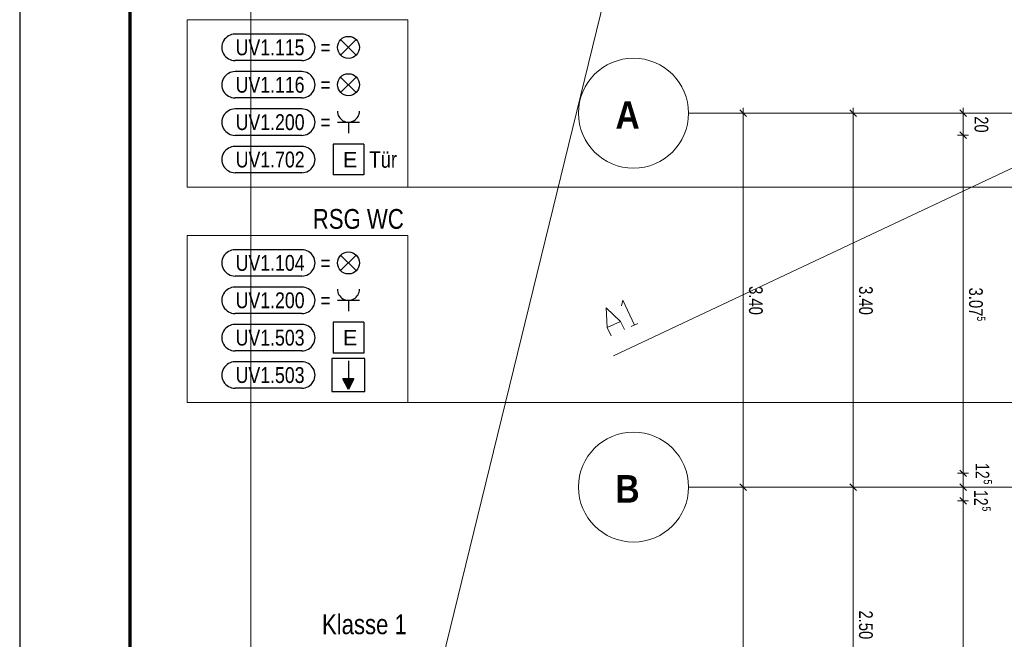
# Model space of a CAD drawing. Extents: x 1101 to 1942, y 41 to 882.
# Tile 25 of 113: x 1101 to 1280, y 662 to 774. Entities that reach past the tile are written whole.
import ezdxf
from ezdxf.lldxf.tags import DXFTag

# ---------------------------------------------------------------- set-up
doc = ezdxf.new("R2010")
doc.units = 0
doc.layers.get('0').update_dxf_attribs({"lineweight": 13})
for name, color, linetype, lineweight in [('Axen', 7, 'Continuous', 25), ('Beschriftung', 7, 'Continuous', 25), ('BI_E_Allgemein', 7, 'Continuous', 18), ('BI_X_Geometrie', 7, 'Continuous', 13), ('Boden', 7, 'Continuous', 25), ('Deckenspiegel', 7, 'Continuous', 25), ('Fenster', 7, 'Continuous', 25), ('FORMAT', 7, 'Continuous', 25), ('Fullfläche', 7, 'Continuous', 25), ('Maßlinien', 7, 'Continuous', 25), ('PLAN_25003_01_A_5_1_DS_0_250708_0', 7, 'Continuous', 25), ('Räume', 7, 'Continuous', 25), ('Treppen', 7, 'Continuous', 25), ('Türen-A03CP7E11H', 7, 'Continuous', 25), ('Wände', 7, 'Continuous', 25)]:
    doc.layers.add(name, color=color, linetype=linetype, lineweight=lineweight)
for name, color, linetype, lineweight, true_color in [('BI_E_Rufanlagen', 5, 'Continuous', 25, 0x0000ff), ('BI_E_Starkstrom', 1, 'Continuous', 25, 0xff0000), ('BI_E_Stromkreis', 1, 'Continuous', 25, 0xff0000), ('X_Einfuegepunkt-A01FN4SOLQ', 3, 'Continuous', 25, 0x00ff00)]:
    doc.layers.add(name, color=color, linetype=linetype, lineweight=lineweight, true_color=true_color)
doc.styles.get("Standard").update_dxf_attribs({"font": 'arial.ttf'})
tags = doc.linetypes.add('ALL_S25', pattern=[0.001, 0, -0.001]).pattern_tags.tags
tags[6:7] = [DXFTag(74, 4), DXFTag(75, 0), DXFTag(340, '0'), DXFTag(46, 1.0), DXFTag(50, 0.0), DXFTag(44, 0.0), DXFTag(45, 0.0)]
tags[4:5] = [DXFTag(74, 4), DXFTag(75, 0), DXFTag(340, '0'), DXFTag(46, 1.0), DXFTag(50, 0.0), DXFTag(44, 0.0), DXFTag(45, 0.0)]

# ---------------------------------------------------------------- blocks, each defined once
blk = doc.blocks.new('Blockreferenz-A03CP7DX1H', base_point=(1100.84, 40.85))
at = {"layer": 'FORMAT', "color": 0, "linetype": 'ByBlock', "ltscale": 0.25}
blk.add_line((1100.84, 881.85), (1100.84, 337.85), dxfattribs=at)
at = {"layer": 'FORMAT', "color": 0, "linetype": 'ByBlock', "lineweight": 70, "ltscale": 0.7}
blk.add_line((1120.84, 876.85), (1120.84, 342.85), dxfattribs=at)
blk = doc.blocks.new('Referenz-A03CP7E41H', base_point=(1127.79, 89.81))
at = {"layer": 'Axen', "color": 0, "lineweight": -2}
blk.add_line((1229.15, 868.51), (1127.79, 454.27), dxfattribs=at)
at = {"layer": 'Axen', "color": 0, "linetype": 'ALL_S25', "lineweight": -2, "ltscale": 0.13}
for p, q in [((1661.91, 757.45), (1222.4, 757.45)), ((1661.9, 689.45), (1222.39, 689.45))]:
    blk.add_line(p, q, dxfattribs=at)
at = {"layer": 'Axen', "color": 0, "lineweight": -2}
for centre in [(1212.4, 757.45), (1212.39, 689.45)]:
    blk.add_circle(centre, 10, dxfattribs=at)
at = {"layer": 'Beschriftung', "color": 0, "lineweight": -2}
blk.add_line((1229.15, 868.51), (1127.79, 454.27), dxfattribs=at)
at = {"layer": 'Boden', "color": 0, "lineweight": -2}
blk.add_line((1229.15, 868.51), (1127.79, 454.27), dxfattribs=at)
at = {"layer": 'Deckenspiegel', "color": 0, "lineweight": -2}
blk.add_line((1229.15, 868.51), (1127.79, 454.27), dxfattribs=at)
at = {"layer": 'Fenster', "color": 0, "lineweight": -2}
blk.add_line((1229.15, 868.51), (1127.79, 454.27), dxfattribs=at)
at = {"layer": 'Fullfläche', "color": 0, "lineweight": -2}
blk.add_line((1229.15, 868.51), (1127.79, 454.27), dxfattribs=at)
at = {"layer": 'Maßlinien', "color": 0, "lineweight": -2}
for p, q in [((1229.15, 868.51), (1127.79, 454.27)), ((1232.3, 757.45), (1231.3, 757.45)), ((1232.9, 756.85), (1231.7, 758.05)), ((1232.3, 757.45), (1232.3, 758.45)), ((1232.3, 757.45), (1233.3, 757.45)), ((1232.3, 689.45), (1232.3, 757.45)), ((1252.3, 757.45), (1251.3, 757.45)), ((1252.9, 756.85), (1251.7, 758.05)), ((1252.3, 757.45), (1252.3, 758.45)), ((1252.3, 757.45), (1253.3, 757.45)), ((1252.3, 689.45), (1252.3, 757.45)), ((1272.3, 757.45), (1271.3, 757.45)), ((1272.9, 756.85), (1271.7, 758.05)), ((1272.3, 757.45), (1272.3, 758.45)), ((1272.3, 757.45), (1273.3, 757.45)), ((1272.3, 753.45), (1272.3, 757.45)), ((1272.3, 753.45), (1271.3, 753.45)), ((1272.9, 752.85), (1271.7, 754.05)), ((1272.3, 753.45), (1273.3, 753.45)), ((1272.3, 691.95), (1272.3, 753.45)), ((1272.9, 691.35), (1271.7, 692.55)), ((1272.3, 691.95), (1271.3, 691.95)), ((1272.3, 691.95), (1273.3, 691.95)), ((1272.3, 689.45), (1272.3, 691.95)), ((1232.3, 689.45), (1231.3, 689.45)), ((1232.9, 688.85), (1231.7, 690.05)), ((1232.3, 689.45), (1233.3, 689.45)), ((1232.3, 189.45), (1232.3, 689.45)), ((1252.3, 689.45), (1251.3, 689.45)), ((1252.9, 688.85), (1251.7, 690.05)), ((1252.3, 689.45), (1253.3, 689.45)), ((1252.3, 639.45), (1252.3, 689.45)), ((1272.3, 689.45), (1271.3, 689.45)), ((1272.9, 688.85), (1271.7, 690.05)), ((1272.3, 689.45), (1273.3, 689.45)), ((1272.3, 686.95), (1272.3, 689.45)), ((1272.9, 686.35), (1271.7, 687.55)), ((1272.3, 686.95), (1271.3, 686.95)), ((1272.3, 686.95), (1273.3, 686.95)), ((1272.3, 441.95), (1272.3, 686.95))]:
    blk.add_line(p, q, dxfattribs=at)
at = {"layer": 'PLAN_25003_01_A_5_1_DS_0_250708_0', "color": 0, "lineweight": -2}
blk.add_line((1142.83, 868.51), (1142.83, 90.13), dxfattribs=at)
at = {"layer": 'Räume', "color": 0, "lineweight": -2}
blk.add_line((1229.15, 868.51), (1127.79, 454.27), dxfattribs=at)
at = {"layer": 'Treppen', "color": 0, "lineweight": -2}
blk.add_line((1229.15, 868.51), (1127.79, 454.27), dxfattribs=at)
at = {"layer": 'Türen-A03CP7E11H', "color": 0, "lineweight": -2}
blk.add_line((1229.15, 868.51), (1127.79, 454.27), dxfattribs=at)
at = {"layer": 'Wände', "color": 0, "lineweight": -2}
blk.add_line((1229.15, 868.51), (1127.79, 454.27), dxfattribs=at)
at = {"layer": 'X_Einfuegepunkt-A01FN4SOLQ', "color": 0, "lineweight": -2}
blk.add_line((1302.3, 757.45), (1208.78, 713.29), dxfattribs=at)
at = {"layer": 'X_Einfuegepunkt-A01FN4SOLQ', "color": 0, "linetype": 'ByBlock', "lineweight": -2, "ltscale": 0.13}
for p, q in [((1210.19, 722.42), (1210.44, 723.45)), ((1210.44, 723.45), (1212.56, 718.92)), ((1207.62, 718.46), (1207.42, 722.05)), ((1207.42, 722.05), (1210.04, 719.59)), ((1207.62, 718.46), (1210.04, 719.59)), ((1210.04, 719.59), (1210.74, 718.08)), ((1208.33, 716.95), (1207.62, 718.46)), ((1211.95, 718.64), (1213.16, 719.2))]:
    blk.add_line(p, q, dxfattribs=at)
at = {"layer": 'Axen', "color": 0, "lineweight": -2, "char_height": 5, "attachment_point": 1, "rotation": 359.9884}
for s, insert in [('{\\W1.07;\\fArial Narrow|b1|i0;A}', (1209.11, 759.62)), ('{\\W1.07;\\fArial Narrow|b1|i0;B}', (1209.09, 691.62))]:
    blk.add_mtext(s, dxfattribs=dict(at, insert=insert))
at = {"layer": 'Maßlinien', "color": 0, "lineweight": -2, "attachment_point": 1, "rotation": 270}
for s, insert, char_height in [('{\\W0.76;\\fArial;20}', (1276.88, 756.88), 2.5), ('{\\W0.77;\\fArial;3.40}', (1235.88, 726), 2.5), ('{\\W0.77;\\fArial;3.40}', (1255.88, 726), 2.5), ('{\\W0.77;\\fArial;3.07}', (1275.88, 725.73), 2.5), ('{\\W0.76;\\fArial;5}', (1276.33, 720.5), 1.5), ('{\\W0.73;\\fArial;12}', (1277.06, 693.81), 2.5), ('{\\W0.76;\\fArial;5}', (1277.54, 690.82), 1.5), ('{\\W0.73;\\fArial;12}', (1276.8, 688.91), 2.5), ('{\\W0.76;\\fArial;5}', (1277.28, 685.92), 1.5), ('{\\W0.77;\\fArial;2.50}', (1255.88, 667), 2.5)]:
    blk.add_mtext(s, dxfattribs=dict(at, insert=insert, char_height=char_height))
blk = doc.blocks.new('Blockreferenz-A03CP7PO1H', base_point=(1137.58, 746.62))
at = {"layer": 'BI_E_Starkstrom', "color": 0, "linetype": 'ByBlock', "lineweight": -2, "ltscale": 0.25}
for p, q in [((1152.12, 751.42), (1139.98, 751.42)), ((1152.12, 746.62), (1139.98, 746.62))]:
    blk.add_line(p, q, dxfattribs=at)
for centre, major_axis in [((1139.98, 749.02), (0, 2.4)), ((1152.12, 749.02), (0, -2.4))]:
    blk.add_ellipse(centre, major_axis=major_axis, ratio=1, start_param=0, end_param=3.141593, dxfattribs=at)
at = {"layer": 'BI_E_Starkstrom', "color": 0, "lineweight": -2, "insert": (1140.1, 750.46), "char_height": 2.88, "attachment_point": 1}
blk.add_mtext('{\\W0.8;\\fArial;UV1.702}', dxfattribs=at)
blk = doc.blocks.new('Polygon-A03CP7PQ1H', base_point=(1131.3, 744.02))
at = {"color": 0, "linetype": 'ByBlock', "lineweight": -2, "ltscale": 0.18}
for p, q in [((1131.3, 744.02), (1131.3, 774.42)), ((1131.3, 774.42), (1171.36, 774.42)), ((1171.36, 774.42), (1171.36, 744.02)), ((1171.36, 744.02), (1131.3, 744.02))]:
    blk.add_line(p, q, dxfattribs=at)
blk = doc.blocks.new('Blockreferenz-A03CP7PS1H', base_point=(1137.58, 760.22))
at = {"color": 30, "linetype": 'ByBlock', "lineweight": -2, "ltscale": 0.25, "true_color": 0xff6600}
for p, q in [((1152.12, 765.02), (1139.98, 765.02)), ((1162, 761.21), (1159.17, 764.03)), ((1162, 764.03), (1159.17, 761.21)), ((1152.12, 760.22), (1139.98, 760.22))]:
    blk.add_line(p, q, dxfattribs=at)
blk.add_circle((1160.59, 762.62), 2, dxfattribs=at)
for centre, major_axis in [((1139.98, 762.62), (0, 2.4)), ((1152.12, 762.62), (0, -2.4))]:
    blk.add_ellipse(centre, major_axis=major_axis, ratio=1, start_param=0, end_param=3.141593, dxfattribs=at)
at = {"color": 30, "lineweight": -2, "true_color": 0xff6600, "insert": (1140.08, 764.06), "char_height": 2.88, "attachment_point": 1}
blk.add_mtext('{\\W0.8;\\fArial;UV1.116}', dxfattribs=at)
at = {"color": 30, "linetype": 'ByBlock', "lineweight": -2, "ltscale": 0.25, "true_color": 0xff6600, "insert": (1155.48, 764.06), "char_height": 2.88, "attachment_point": 1}
blk.add_mtext('{\\W0.8;\\fArial;=}', dxfattribs=at)
blk = doc.blocks.new('Tür-A03CP7PU1H', base_point=(1157.79, 746.22))
at = {"color": 0, "lineweight": -2}
for p, q in [((1157.79, 751.82), (1157.79, 746.22)), ((1163.39, 751.82), (1157.79, 751.82)), ((1163.39, 751.82), (1163.39, 746.22)), ((1163.39, 746.22), (1157.79, 746.22))]:
    blk.add_line(p, q, dxfattribs=at)
at = {"color": 0, "lineweight": -2, "insert": (1159.59, 750.42), "char_height": 2.8, "attachment_point": 1}
blk.add_mtext('{\\fArial;E}', dxfattribs=at)
blk = doc.blocks.new('Blockreferenz-A03CP7PW1H', base_point=(1137.58, 753.42))
at = {"color": 0, "linetype": 'ByBlock', "lineweight": -2, "ltscale": 0.25}
for p, q in [((1152.12, 758.22), (1139.98, 758.22)), ((1152.12, 753.42), (1139.98, 753.42))]:
    blk.add_line(p, q, dxfattribs=at)
at = {"color": 0, "lineweight": -2}
for p, q in [((1158.59, 755.82), (1162.59, 755.82)), ((1160.59, 755.82), (1160.59, 753.82))]:
    blk.add_line(p, q, dxfattribs=at)
at = {"color": 0, "linetype": 'ByBlock', "lineweight": -2, "ltscale": 0.25}
for centre, major_axis in [((1139.98, 755.82), (0, 2.4)), ((1152.12, 755.82), (0, -2.4))]:
    blk.add_ellipse(centre, major_axis=major_axis, ratio=1, start_param=0, end_param=3.141593, dxfattribs=at)
at = {"color": 0, "lineweight": -2}
blk.add_ellipse((1160.59, 757.82), major_axis=(-2, 0), ratio=1, start_param=0, end_param=3.141593, dxfattribs=at)
at = {"color": 0, "lineweight": -2, "insert": (1140.09, 757.26), "char_height": 2.88, "attachment_point": 1}
blk.add_mtext('{\\W0.8;\\fArial;UV1.200}', dxfattribs=at)
at = {"color": 0, "linetype": 'ByBlock', "lineweight": -2, "ltscale": 0.25, "insert": (1155.48, 757.26), "char_height": 2.88, "attachment_point": 1}
blk.add_mtext('{\\W0.8;\\fArial;=}', dxfattribs=at)
blk = doc.blocks.new('Blockreferenz-A03CP7PY1H', base_point=(1137.58, 767.02))
at = {"color": 30, "linetype": 'ByBlock', "lineweight": -2, "ltscale": 0.25, "true_color": 0xff6600}
for p, q in [((1152.12, 771.82), (1139.98, 771.82)), ((1162, 768.01), (1159.17, 770.83)), ((1162, 770.83), (1159.17, 768.01)), ((1152.12, 767.02), (1139.98, 767.02))]:
    blk.add_line(p, q, dxfattribs=at)
blk.add_circle((1160.59, 769.42), 2, dxfattribs=at)
for centre, major_axis in [((1139.98, 769.42), (0, 2.4)), ((1152.12, 769.42), (0, -2.4))]:
    blk.add_ellipse(centre, major_axis=major_axis, ratio=1, start_param=0, end_param=3.141593, dxfattribs=at)
at = {"color": 30, "lineweight": -2, "true_color": 0xff6600, "insert": (1140.08, 770.86), "char_height": 2.88, "attachment_point": 1}
blk.add_mtext('{\\W0.8;\\fArial;UV1.115}', dxfattribs=at)
at = {"color": 30, "linetype": 'ByBlock', "lineweight": -2, "ltscale": 0.25, "true_color": 0xff6600, "insert": (1155.48, 770.86), "char_height": 2.88, "attachment_point": 1}
blk.add_mtext('{\\W0.8;\\fArial;=}', dxfattribs=at)
blk = doc.blocks.new('Polygon-A03CP7RK1H', base_point=(1131.3, 704.82))
at = {"color": 0, "linetype": 'ByBlock', "lineweight": -2, "ltscale": 0.18}
for p, q in [((1131.3, 704.82), (1131.3, 735.22)), ((1131.3, 735.22), (1171.36, 735.22)), ((1171.36, 735.22), (1171.36, 704.82)), ((1171.36, 704.82), (1131.3, 704.82))]:
    blk.add_line(p, q, dxfattribs=at)
blk = doc.blocks.new('Blockreferenz-A03CP7RM1H', base_point=(1137.58, 707.42))
at = {"layer": 'BI_E_Starkstrom', "color": 0, "linetype": 'ByBlock', "lineweight": -2, "ltscale": 0.25}
for p, q in [((1152.12, 712.22), (1139.98, 712.22)), ((1152.12, 707.42), (1139.98, 707.42))]:
    blk.add_line(p, q, dxfattribs=at)
for centre, major_axis in [((1139.98, 709.82), (0, 2.4)), ((1152.12, 709.82), (0, -2.4))]:
    blk.add_ellipse(centre, major_axis=major_axis, ratio=1, start_param=0, end_param=3.141593, dxfattribs=at)
at = {"layer": 'BI_E_Starkstrom', "color": 0, "lineweight": -2, "insert": (1140.08, 711.26), "char_height": 2.88, "attachment_point": 1}
blk.add_mtext('{\\W0.8;\\fArial;UV1.503}', dxfattribs=at)
blk = doc.blocks.new('Blockreferenz-A03CP7RO1H', base_point=(1137.58, 727.82))
at = {"color": 30, "linetype": 'ByBlock', "lineweight": -2, "ltscale": 0.25, "true_color": 0xff6600}
for p, q in [((1152.12, 732.62), (1139.98, 732.62)), ((1162, 728.81), (1159.17, 731.64)), ((1162, 731.64), (1159.17, 728.81)), ((1152.12, 727.82), (1139.98, 727.82))]:
    blk.add_line(p, q, dxfattribs=at)
blk.add_circle((1160.59, 730.22), 2, dxfattribs=at)
for centre, major_axis in [((1139.98, 730.22), (0, 2.4)), ((1152.12, 730.22), (0, -2.4))]:
    blk.add_ellipse(centre, major_axis=major_axis, ratio=1, start_param=0, end_param=3.141593, dxfattribs=at)
at = {"color": 30, "lineweight": -2, "true_color": 0xff6600, "insert": (1140.09, 731.66), "char_height": 2.88, "attachment_point": 1}
blk.add_mtext('{\\W0.8;\\fArial;UV1.104}', dxfattribs=at)
at = {"color": 30, "linetype": 'ByBlock', "lineweight": -2, "ltscale": 0.25, "true_color": 0xff6600, "insert": (1155.48, 731.66), "char_height": 2.88, "attachment_point": 1}
blk.add_mtext('{\\W0.8;\\fArial;=}', dxfattribs=at)
blk = doc.blocks.new('Blockreferenz-A03CP7RQ1H', base_point=(1137.58, 721.02))
at = {"color": 0, "linetype": 'ByBlock', "lineweight": -2, "ltscale": 0.25}
for p, q in [((1152.12, 725.82), (1139.98, 725.82)), ((1152.12, 721.02), (1139.98, 721.02))]:
    blk.add_line(p, q, dxfattribs=at)
at = {"color": 0, "lineweight": -2}
for p, q in [((1158.59, 723.42), (1162.59, 723.42)), ((1160.59, 723.42), (1160.59, 721.42))]:
    blk.add_line(p, q, dxfattribs=at)
at = {"color": 0, "linetype": 'ByBlock', "lineweight": -2, "ltscale": 0.25}
for centre, major_axis in [((1139.98, 723.42), (0, 2.4)), ((1152.12, 723.42), (0, -2.4))]:
    blk.add_ellipse(centre, major_axis=major_axis, ratio=1, start_param=0, end_param=3.141593, dxfattribs=at)
at = {"color": 0, "lineweight": -2}
blk.add_ellipse((1160.59, 725.42), major_axis=(-2, 0), ratio=1, start_param=0, end_param=3.141593, dxfattribs=at)
at = {"color": 0, "lineweight": -2, "insert": (1140.09, 724.86), "char_height": 2.88, "attachment_point": 1}
blk.add_mtext('{\\W0.8;\\fArial;UV1.200}', dxfattribs=at)
at = {"color": 0, "linetype": 'ByBlock', "lineweight": -2, "ltscale": 0.25, "insert": (1155.48, 724.86), "char_height": 2.88, "attachment_point": 1}
blk.add_mtext('{\\W0.8;\\fArial;=}', dxfattribs=at)
blk = doc.blocks.new('Zugtaster-A03CP7RS1H', base_point=(1157.59, 706.82))
at = {"color": 0, "lineweight": -2}
for p, q in [((1163.59, 712.82), (1157.59, 712.82)), ((1157.59, 712.82), (1157.59, 706.82)), ((1160.59, 712.42), (1160.59, 709.14)), ((1163.59, 706.82), (1163.59, 712.82)), ((1160.59, 707.22), (1159.59, 709.14)), ((1161.59, 709.14), (1159.59, 709.14)), ((1161.48, 708.94), (1159.73, 708.94)), ((1161.36, 708.74), (1159.87, 708.74)), ((1161.59, 709.14), (1160.59, 707.22)), ((1161.28, 708.54), (1159.95, 708.54)), ((1161.17, 708.34), (1160.04, 708.34)), ((1161.07, 708.14), (1160.11, 708.14)), ((1160.96, 707.94), (1160.25, 707.94)), ((1160.81, 707.74), (1160.37, 707.74)), ((1160.73, 707.54), (1160.46, 707.54)), ((1160.65, 707.34), (1160.57, 707.34)), ((1157.59, 706.82), (1163.59, 706.82))]:
    blk.add_line(p, q, dxfattribs=at)
blk = doc.blocks.new('Blockreferenz-A03CP7RU1H', base_point=(1137.58, 714.22))
at = {"layer": 'BI_E_Starkstrom', "color": 0, "linetype": 'ByBlock', "lineweight": -2, "ltscale": 0.25}
for p, q in [((1152.12, 719.02), (1139.98, 719.02)), ((1152.12, 714.22), (1139.98, 714.22))]:
    blk.add_line(p, q, dxfattribs=at)
for centre, major_axis in [((1139.98, 716.62), (0, 2.4)), ((1152.12, 716.62), (0, -2.4))]:
    blk.add_ellipse(centre, major_axis=major_axis, ratio=1, start_param=0, end_param=3.141593, dxfattribs=at)
at = {"layer": 'BI_E_Starkstrom', "color": 0, "lineweight": -2, "insert": (1140.08, 718.06), "char_height": 2.88, "attachment_point": 1}
blk.add_mtext('{\\W0.8;\\fArial;UV1.503}', dxfattribs=at)
blk = doc.blocks.new('Tür-A03CP7RW1H', base_point=(1157.79, 713.82))
at = {"color": 0, "lineweight": -2}
for p, q in [((1157.79, 719.42), (1157.79, 713.82)), ((1163.39, 719.42), (1157.79, 719.42)), ((1163.39, 719.42), (1163.39, 713.82)), ((1163.39, 713.82), (1157.79, 713.82))]:
    blk.add_line(p, q, dxfattribs=at)
at = {"color": 0, "lineweight": -2, "insert": (1159.59, 718.02), "char_height": 2.8, "attachment_point": 1}
blk.add_mtext('{\\fArial;E}', dxfattribs=at)

msp = doc.modelspace()

# ---------------------------------------------------------------- linework, layer by layer
at = {"layer": 'BI_X_Geometrie', "color": 7, "ltscale": 0.13}
for p, q in [((1171.36, 744.02), (1334.97, 744.02)), ((1171.36, 704.82), (1485.19, 704.82))]:
    msp.add_line(p, q, dxfattribs=at)

# ---------------------------------------------------------------- block references
at = {"ltscale": 0.13}
msp.add_blockref('Blockreferenz-A03CP7DX1H', (1100.84, 40.85), dxfattribs=at)
at = {"color": 251, "lineweight": 13, "ltscale": 0.13, "true_color": 0x5f5f5f}
msp.add_blockref('Referenz-A03CP7E41H', (1127.79, 89.81), dxfattribs=at)
at = {"layer": 'BI_E_Allgemein', "color": 7, "ltscale": 0.18}
for name, p in [('Polygon-A03CP7PQ1H', (1131.3, 744.02)), ('Polygon-A03CP7RK1H', (1131.3, 704.82))]:
    msp.add_blockref(name, p, dxfattribs=at)
at = {"layer": 'BI_E_Rufanlagen', "linetype": 'Continuous', "ltscale": 0.25}
msp.add_blockref('Zugtaster-A03CP7RS1H', (1157.59, 706.82), dxfattribs=at)
at = {"layer": 'BI_E_Starkstrom', "linetype": 'Continuous', "ltscale": 0.25}
for name, p in [('Tür-A03CP7PU1H', (1157.79, 746.22)), ('Tür-A03CP7RW1H', (1157.79, 713.82))]:
    msp.add_blockref(name, p, dxfattribs=at)
at = {"layer": 'BI_E_Stromkreis', "ltscale": 0.25}
for name, p in [('Blockreferenz-A03CP7PY1H', (1137.58, 767.02)), ('Blockreferenz-A03CP7PS1H', (1137.58, 760.22)), ('Blockreferenz-A03CP7PW1H', (1137.58, 753.42)), ('Blockreferenz-A03CP7PO1H', (1137.58, 746.62)), ('Blockreferenz-A03CP7RO1H', (1137.58, 727.82)), ('Blockreferenz-A03CP7RQ1H', (1137.58, 721.02)), ('Blockreferenz-A03CP7RU1H', (1137.58, 714.22)), ('Blockreferenz-A03CP7RM1H', (1137.58, 707.42))]:
    msp.add_blockref(name, p, dxfattribs=at)

# ---------------------------------------------------------------- texts
at = {"layer": 'BI_E_Allgemein', "ltscale": 0.18, "char_height": 3.6, "attachment_point": 1}
for s, insert in [('{\\W0.8;\\fArial;RSG WC}', (1154.11, 740.02)), ('{\\W0.8;\\fArial;Klasse 1}', (1155.77, 666.29))]:
    msp.add_mtext(s, dxfattribs=dict(at, insert=insert))
at = {"layer": 'BI_E_Starkstrom', "ltscale": 0.25, "insert": (1164.39, 750.52), "char_height": 3, "attachment_point": 1}
msp.add_mtext('{\\W0.8;\\fArial;Tür}', dxfattribs=at)

doc.saveas('drawing.dxf')
